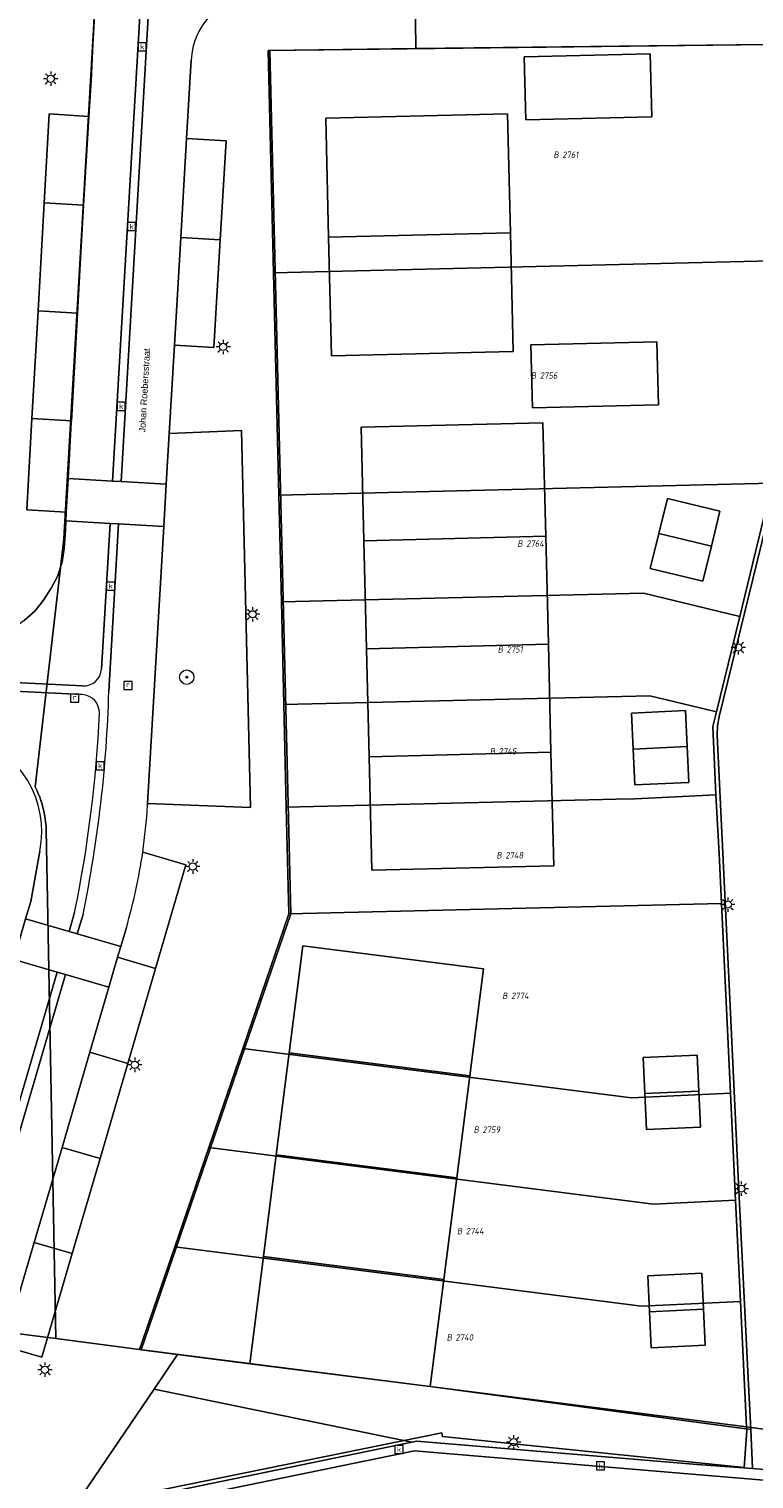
# Model space of a CAD drawing. Header units: metres. Extents: x 207466 to 209466, y 475780 to 477780.
# Tile 110 of 189: x 208414 to 208454, y 476604 to 476685. Entities that reach past the tile are written whole.
import ezdxf
from ezdxf.enums import TextEntityAlignment as Align

# ---------------------------------------------------------------- set-up
doc = ezdxf.new("R2010")
doc.units = ezdxf.units.M
doc.layers.get('0').update_dxf_attribs({"color": 253, "linetype": 'CONTINUOUS'})
for name, color, linetype, lineweight in [('B-RO-KL-ET_LS_OV_LICHTMAST-S', 253, 'CONTINUOUS', 0), ('B-RO-RI-GWA_RIOOLPUT-S', 253, 'CONTINUOUS', 0), ('B-RO-VH-ONVERHARD-GV', 253, 'CONTINUOUS', 0), ('B-RO-VH-VERHARDING_STRAATBAKSTEEN-GV', 253, 'CONTINUOUS', 0), ('B-WE-KG-GRENS_PERCEEL-GV', 150, 'CONTINUOUS', 18), ('B-WE-KG-GRENS_PERCEEL-S', 150, 'CONTINUOUS', 25), ('N-RO-KL-ET_LS_OV_LICHTMAST-S', 253, 'CONTINUOUS', 0), ('N-RO-OG-TERREIN_CULTUURSCHEIDING-GV', 253, 'CONTINUOUS', 0), ('N-RO-OG-TERREIN_ERF-GV', 253, 'CONTINUOUS', 0), ('N-RO-OG-TOPOGRAFIE-T18', 7, 'CONTINUOUS', 0), ('N-RO-RI-GWA_KOLK-S', 253, 'CONTINUOUS', 0), ('N-RO-VH-VERHARDING_STRAATBAKSTEEN-GV', 253, 'CONTINUOUS', 0)]:
    doc.layers.add(name, color=color, linetype=linetype, lineweight=lineweight)
for name, color, linetype, lineweight, true_color in [('N-RO-GR-BEPLANTING_CULTUUR_VASTE PLANTENVAK-GV', 7, 'CONTINUOUS', 0, 0x6d8a47), ('N-RO-GR-BOOM-S', 7, 'CONTINUOUS', 0, 0x6d8a47), ('N-RO-GR-GRAS-GV', 7, 'CONTINUOUS', 0, 0x6d8a47), ('N-RO-OG-BEBOUWING_LOODS-GV', 7, 'CONTINUOUS', 0, 0xa50000)]:
    doc.layers.add(name, color=color, linetype=linetype, lineweight=lineweight, true_color=true_color)
doc.styles.add('NLCS-ISO', font='NLCS-ISO.ttf')
doc.styles.add('NLCS-ISO-M200-T18', font='NLCS-ISO.ttf', dxfattribs={"height": 1.8})

# ---------------------------------------------------------------- blocks, each defined once
blk = doc.blocks.new('SKL-ET_OV_LICHTMAST-SO1')
at = {"color": 0, "linetype": 'ByBlock', "lineweight": -2}
blk.add_circle((0, 0), 1, dxfattribs=at)
for points in [[(-1.25, 0), (-2, 0)], [(-1.4142, 1.4142), (-0.8839, 0.8839)], [(0, 2), (0, 1.25)], [(0.8839, 0.8839), (1.4142, 1.4142)], [(2, 0), (1.25, 0)], [(-1.4142, -1.4142), (-0.8839, -0.8839)], [(0, -1.25), (0, -2)], [(0.8839, -0.8839), (1.4142, -1.4142)]]:
    blk.add_open_spline(points, degree=1, dxfattribs=at)
blk = doc.blocks.new('SRI-KOLK-SO1')
at = {"color": 0, "linetype": 'ByBlock', "lineweight": -2, "flags": 128}
blk.add_lwpolyline([(-1.125, -1.125), (1.125, -1.125), (1.125, 1.125), (-1.125, 1.125), (-1.125, -1.125)], dxfattribs=at)
at = {"color": 0, "linetype": 'ByBlock', "lineweight": -2, "insert": (0, 0), "char_height": 1.5, "attachment_point": 5, "line_spacing_factor": 0.8, "style": 'NLCS-ISO'}
blk.add_mtext('{\\C0;k}', dxfattribs=at)
blk = doc.blocks.new('SRI-PUT_INSPECTIEPUT_RIOOLPUT-SO1')
at = {"color": 0, "linetype": 'ByBlock', "lineweight": -2, "flags": 128}
blk.add_lwpolyline([(-1.125, -1.125), (1.125, -1.125), (1.125, 1.125), (-1.125, 1.125), (-1.125, -1.125)], dxfattribs=at)
at = {"color": 0, "linetype": 'ByBlock', "lineweight": -2, "insert": (0, 0.2828), "char_height": 1.5, "attachment_point": 5, "line_spacing_factor": 0.8, "style": 'NLCS-ISO'}
blk.add_mtext('{\\C0;r}', dxfattribs=at)
blk = doc.blocks.new('SGR-BOOM_01-SO1')
at = {"linetype": 'Continuous'}
h = blk.add_hatch(color=0, dxfattribs=at)
edge = h.paths.add_edge_path()
edge.add_arc((0, 0), 0.25, 0, 360)
at = {"color": 0, "linetype": 'ByBlock', "lineweight": -2}
for radius in [2, 0.25]:
    blk.add_circle((0, 0), radius, dxfattribs=at)
blk = doc.blocks.new('SKG-PERCEELNUMMER-SO')
at = {"style": 'NLCS-ISO', "oblique": 10, "flags": 1}
blk.add_attdef('GEMEENTECODE', text='', height=1.8, dxfattribs=at).set_placement((0, 2.55), align=Align.MIDDLE_CENTER)
at = {"style": 'NLCS-ISO', "oblique": 10}
blk.add_attdef('SECTIE', text='', height=1.8, dxfattribs=at).set_placement((-0.5, 0), align=Align.MIDDLE_RIGHT)
blk.add_attdef('PERCEELNUMMER', text='', height=1.8, dxfattribs=at).set_placement((0.5, 0), align=Align.MIDDLE_LEFT)

msp = doc.modelspace()

# ---------------------------------------------------------------- linework, layer by layer
at = {"layer": 'B-RO-VH-ONVERHARD-GV', "flags": 128}
msp.add_lwpolyline([(208418.187, 476602.643), (208434.802, 476606.064), (208435.078, 476606.121), (208450.642, 476604.829), (208452.947, 476604.653), (208453.713, 476604.592), (208453.611, 476606.759), (208453.477, 476609.619), (208452.925, 476620.434), (208452.417, 476631.465), (208451.882, 476642.617), (208451.752, 476645.328), (208451.77, 476645.85), (208451.851, 476646.366), (208454.933, 476658.904), (208457.666, 476670.027), (208460.913, 476683.267), (208460.869, 476683.757), (208459.71, 476689.154)], dxfattribs=at)
at = {"layer": 'B-RO-VH-VERHARDING_STRAATBAKSTEEN-GV', "flags": 128}
for points in [[(208413.288, 476651.687), (208413.865, 476652.214), (208414.353, 476652.824), (208414.774, 476653.481), (208415.151, 476654.182), (208415.389, 476654.951), (208415.502, 476655.685), (208415.573, 476656.713), (208415.592, 476657.231), (208415.608, 476657.68), (208415.609, 476657.706), (208413.421, 476657.832), (208413.709, 476662.904), (208414.05, 476668.894), (208414.391, 476674.884), (208414.672, 476679.828), (208416.872, 476679.69), (208416.99, 476681.68), (208417.09, 476683.707), (208417.443, 476689.688)], [(208414.391, 476674.884), (208416.581, 476674.758), (208416.872, 476679.69), (208414.672, 476679.828), (208414.391, 476674.884)], [(208414.05, 476668.894), (208416.235, 476668.768), (208416.389, 476671.504), (208416.581, 476674.758), (208414.391, 476674.884), (208414.05, 476668.894)], [(208413.709, 476662.904), (208415.899, 476662.777), (208416.235, 476668.768), (208414.05, 476668.894), (208413.709, 476662.904)], [(208415.609, 476657.706), (208415.716, 476659.578), (208415.895, 476662.714), (208415.899, 476662.777), (208413.709, 476662.904), (208413.421, 476657.832), (208415.609, 476657.706)], [(208454.933, 476658.904), (208451.851, 476646.366), (208451.77, 476645.85), (208451.752, 476645.328), (208451.882, 476642.617), (208452.417, 476631.465), (208452.925, 476620.434), (208453.477, 476609.619), (208453.611, 476606.759)], [(208453.611, 476606.759), (208453.713, 476604.592), (208455.982, 476604.411)], [(208418.279, 476602.197), (208418.289, 476602.148), (208434.956, 476605.583), (208450.573, 476604.259), (208455.888, 476603.822), (208458.207, 476603.675), (208458.212, 476604.171), (208458.166, 476604.176), (208456.214, 476604.283), (208455.982, 476604.411), (208453.713, 476604.592), (208452.947, 476604.653), (208450.642, 476604.829), (208435.078, 476606.121), (208434.802, 476606.064), (208418.187, 476602.643), (208418.279, 476602.197)], [(208455.888, 476603.822), (208450.573, 476604.259), (208434.956, 476605.583), (208418.289, 476602.148)]]:
    msp.add_lwpolyline(points, dxfattribs=at)
at = {"layer": 'B-WE-KG-GRENS_PERCEEL-GV'}
for points in [[(208406.898, 476612.852), (208415.036, 476611.812), (208414.504, 476640.082), (208414.492, 476640.287), (208414.472, 476640.492), (208414.445, 476640.696), (208414.411, 476640.899), (208414.371, 476641.101), (208414.323, 476641.301), (208414.269, 476641.5), (208414.207, 476641.697), (208414.14, 476641.891), (208414.065, 476642.083), (208413.984, 476642.272), (208413.896, 476642.458), (208415.48, 476656.236), (208415.612, 476658.483), (208417.132, 476684.502), (208417.543, 476692.089), (208417.019, 476695.589), (208414.27, 476712.872), (208412.799, 476722.124)], [(208417.543, 476692.089), (208417.132, 476684.502), (208415.612, 476658.483), (208415.48, 476656.236), (208413.896, 476642.458), (208413.984, 476642.272), (208414.065, 476642.083), (208414.14, 476641.891), (208414.207, 476641.697), (208414.269, 476641.5), (208414.323, 476641.301), (208414.371, 476641.101), (208414.411, 476640.899), (208414.445, 476640.696), (208414.472, 476640.492), (208414.492, 476640.287), (208414.504, 476640.082), (208415.036, 476611.812), (208419.686, 476611.218), (208421.64, 476616.919), (208423.527, 476622.425), (208425.414, 476627.93), (208427.974, 476635.401), (208427.831, 476641.328), (208427.693, 476647.027), (208427.555, 476652.725), (208427.412, 476658.663), (208427.113, 476670.996), (208426.815, 476683.35), (208460.759, 476683.752)], [(208454.807, 476659.326), (208453, 476651.909), (208451.71, 476646.615), (208451.513, 476645.806), (208451.675, 476642.011), (208451.851, 476638.729), (208451.984, 476635.971), (208452.489, 476625.445), (208452.774, 476619.497), (208453.043, 476613.882), (208453.376, 476606.914), (208453.492, 476606.899), (208473.61, 476604.23)], [(208571.913, 476590.239), (208574.646, 476605.173), (208564.393, 476605.442), (208563.013, 476605.716), (208562.344, 476605.849), (208557.975, 476606.705), (208557.791, 476605.605), (208539.718, 476605.15), (208496.481, 476604.707), (208473.61, 476604.23), (208453.492, 476606.899), (208453.376, 476606.914), (208453.386, 476606.714), (208453.255, 476604.661), (208436.495, 476606.386), (208436.455, 476606.582), (208420.093, 476603.251)]]:
    msp.add_lwpolyline(points, dxfattribs=at)
for points in [[(208426.815, 476683.35), (208427.113, 476670.996), (208457.832, 476671.739), (208460.759, 476683.752)], [(208457.832, 476671.739), (208427.113, 476670.996), (208427.412, 476658.663), (208454.807, 476659.326)], [(208427.412, 476658.663), (208427.555, 476652.725), (208447.656, 476653.211), (208453, 476651.909), (208454.807, 476659.326)], [(208427.555, 476652.725), (208427.693, 476647.027), (208448.005, 476647.518), (208451.71, 476646.615), (208453, 476651.909), (208447.656, 476653.211)], [(208451.71, 476646.615), (208448.005, 476647.518), (208427.693, 476647.027), (208427.831, 476641.328), (208446.136, 476641.771), (208447.201, 476641.797), (208451.675, 476642.011), (208451.513, 476645.806)], [(208427.831, 476641.328), (208427.974, 476635.401), (208451.984, 476635.971), (208451.851, 476638.729), (208451.675, 476642.011), (208447.201, 476641.797), (208446.136, 476641.771)], [(208427.974, 476635.401), (208425.414, 476627.93), (208446.995, 476625.182), (208452.489, 476625.445), (208451.984, 476635.971)], [(208425.414, 476627.93), (208423.527, 476622.425), (208448.223, 476619.279), (208452.774, 476619.497), (208452.489, 476625.445), (208446.995, 476625.182)], [(208452.774, 476619.497), (208448.223, 476619.279), (208423.527, 476622.425), (208421.64, 476616.919), (208447.549, 476613.619), (208453.043, 476613.882)], [(208419.686, 476611.218), (208453.376, 476606.914), (208453.043, 476613.882), (208447.549, 476613.619), (208421.64, 476616.919)], [(208406.811, 476612.56), (208402.562, 476598.284), (208417.785, 476596.339), (208421.652, 476595.845), (208421.087, 476598.351), (208420.132, 476603.055), (208420.093, 476603.251), (208436.455, 476606.582), (208436.495, 476606.386), (208453.255, 476604.661), (208453.386, 476606.714), (208453.376, 476606.914), (208419.686, 476611.218), (208415.036, 476611.812), (208406.898, 476612.852)]]:
    msp.add_lwpolyline(points, close=True, dxfattribs=at)
at = {"layer": 'N-RO-GR-BEPLANTING_CULTUUR_VASTE PLANTENVAK-GV', "flags": 128}
for points in [[(208434.984, 476686.555), (208435.021, 476683.451), (208460.869, 476683.757), (208459.71, 476689.154), (208434.984, 476686.555)], [(208418.187, 476602.643), (208434.802, 476606.064), (208420.487, 476609.008), (208415.865, 476602.186), (208418.187, 476602.643)]]:
    msp.add_lwpolyline(points, dxfattribs=at)
at = {"layer": 'N-RO-GR-GRAS-GV', "flags": 128}
msp.add_lwpolyline([(208398.231, 476583.378), (208412.7, 476632.87), (208413.359, 476635.125), (208413.64, 476636.085), (208414.149, 476638.876)], dxfattribs=at)
at = {"layer": 'N-RO-GR-GRAS-GV'}
msp.add_arc((208408.744, 476639.966), 5.514, 348.60146, 73.84449, dxfattribs=at)
at = {"layer": 'N-RO-OG-BEBOUWING_LOODS-GV', "flags": 128}
for points in [[(208441.037, 476682.999), (208441.122, 476679.5), (208448.12, 476679.67), (208448.035, 476683.169), (208441.037, 476682.999)], [(208430.176, 476672.984), (208440.273, 476673.228), (208440.114, 476679.826), (208430.017, 476679.582), (208430.176, 476672.984)], [(208440.273, 476673.228), (208430.176, 476672.984), (208430.336, 476666.386), (208440.433, 476666.63), (208440.273, 476673.228)], [(208448.406, 476667.173), (208441.408, 476667.004), (208441.493, 476663.505), (208448.491, 476663.674), (208448.406, 476667.173)], [(208432.134, 476656.126), (208442.231, 476656.371), (208442.078, 476662.669), (208431.981, 476662.424), (208432.134, 476656.126)], [(208451.898, 476657.767), (208448.984, 476658.477), (208448.51, 476656.534), (208451.425, 476655.823), (208451.898, 476657.767)], [(208442.231, 476656.371), (208432.134, 476656.126), (208432.279, 476650.128), (208442.376, 476650.372), (208442.231, 476656.371)], [(208451.425, 476655.823), (208448.51, 476656.534), (208448.037, 476654.59), (208450.951, 476653.88), (208451.425, 476655.823)], [(208442.376, 476650.372), (208432.279, 476650.128), (208432.424, 476644.13), (208442.521, 476644.374), (208442.376, 476650.372)], [(208449.989, 476646.699), (208446.992, 476646.555), (208447.088, 476644.557), (208450.085, 476644.701), (208449.989, 476646.699)], [(208442.521, 476644.374), (208432.424, 476644.13), (208432.576, 476637.832), (208442.673, 476638.076), (208442.521, 476644.374)], [(208450.085, 476644.701), (208447.088, 476644.557), (208447.184, 476642.56), (208450.18, 476642.703), (208450.085, 476644.701)], [(208427.996, 476627.681), (208438.015, 476626.405), (208438.773, 476632.357), (208428.754, 476633.633), (208427.996, 476627.681)], [(208438.015, 476626.405), (208427.996, 476627.681), (208427.276, 476622.027), (208437.295, 476620.75), (208438.015, 476626.405)], [(208450.634, 476627.561), (208447.637, 476627.417), (208447.733, 476625.42), (208450.729, 476625.563), (208450.634, 476627.561)], [(208450.729, 476625.563), (208447.733, 476625.42), (208447.829, 476623.422), (208450.825, 476623.565), (208450.729, 476625.563)], [(208437.295, 476620.75), (208427.276, 476622.027), (208426.556, 476616.372), (208436.575, 476615.096), (208437.295, 476620.75)], [(208436.575, 476615.096), (208426.556, 476616.372), (208425.798, 476610.421), (208435.817, 476609.146), (208436.575, 476615.096)], [(208450.888, 476615.446), (208447.891, 476615.302), (208447.987, 476613.305), (208450.984, 476613.448), (208450.888, 476615.446)], [(208450.984, 476613.448), (208447.987, 476613.305), (208448.083, 476611.307), (208451.079, 476611.45), (208450.984, 476613.448)]]:
    msp.add_lwpolyline(points, dxfattribs=at)
at = {"layer": 'N-RO-OG-TERREIN_CULTUURSCHEIDING-GV', "flags": 128}
msp.add_lwpolyline([(208421.331, 476662.082), (208421.166, 476659.26), (208421.029, 476656.914), (208420.13, 476641.523), (208425.841, 476641.317), (208425.335, 476662.239), (208421.331, 476662.082)], dxfattribs=at)
at = {"layer": 'N-RO-OG-TERREIN_ERF-GV', "flags": 128}
for points in [[(208460.869, 476683.757), (208435.021, 476683.451), (208426.925, 476683.355), (208428.084, 476635.406), (208419.783, 476611.186), (208421.79, 476610.931)], [(208441.037, 476682.999), (208448.035, 476683.169), (208448.12, 476679.67), (208441.122, 476679.5), (208441.037, 476682.999)], [(208430.176, 476672.984), (208430.017, 476679.582), (208440.114, 476679.826), (208440.273, 476673.228), (208440.433, 476666.63), (208430.336, 476666.386), (208430.176, 476672.984)], [(208448.406, 476667.173), (208448.491, 476663.674), (208441.493, 476663.505), (208441.408, 476667.004), (208448.406, 476667.173)], [(208432.134, 476656.126), (208431.981, 476662.424), (208442.078, 476662.669), (208442.231, 476656.371), (208442.376, 476650.372), (208442.521, 476644.374), (208442.673, 476638.076), (208432.576, 476637.832), (208432.424, 476644.13), (208432.279, 476650.128), (208432.134, 476656.126)], [(208421.79, 476610.931), (208425.798, 476610.421), (208426.556, 476616.372), (208427.276, 476622.027), (208427.996, 476627.681), (208428.754, 476633.633), (208438.773, 476632.357), (208438.015, 476626.405), (208437.295, 476620.75), (208436.575, 476615.096), (208435.817, 476609.146), (208453.611, 476606.759), (208453.477, 476609.619), (208452.925, 476620.434), (208452.417, 476631.465), (208451.882, 476642.617), (208451.752, 476645.328), (208451.77, 476645.85), (208451.851, 476646.366), (208454.933, 476658.904)], [(208451.425, 476655.823), (208450.951, 476653.88), (208448.037, 476654.59), (208448.51, 476656.534), (208448.984, 476658.477), (208451.898, 476657.767), (208451.425, 476655.823)], [(208447.088, 476644.557), (208446.992, 476646.555), (208449.989, 476646.699), (208450.085, 476644.701), (208450.18, 476642.703), (208447.184, 476642.56), (208447.088, 476644.557)], [(208447.733, 476625.42), (208447.637, 476627.417), (208450.634, 476627.561), (208450.729, 476625.563), (208450.825, 476623.565), (208447.829, 476623.422), (208447.733, 476625.42)], [(208447.987, 476613.305), (208447.891, 476615.302), (208450.888, 476615.446), (208450.984, 476613.448), (208451.079, 476611.45), (208448.083, 476611.307), (208447.987, 476613.305)]]:
    msp.add_lwpolyline(points, dxfattribs=at)
at = {"layer": 'N-RO-VH-VERHARDING_STRAATBAKSTEEN-GV', "flags": 128}
for points in [[(208412.771, 476738.281), (208419.952, 476693.128), (208420.043, 476691.295), (208418.181, 476659.434), (208418.661, 476659.406), (208420.522, 476691.267)], [(208417.443, 476689.688), (208417.09, 476683.707), (208416.99, 476681.68), (208416.872, 476679.69), (208416.581, 476674.758), (208416.389, 476671.504), (208416.235, 476668.768), (208415.899, 476662.777), (208415.895, 476662.714), (208415.716, 476659.578), (208418.181, 476659.434), (208420.043, 476691.295)], [(208420.522, 476691.267), (208418.661, 476659.406)], [(208435.021, 476683.451), (208434.984, 476686.555), (208434.852, 476687.627), (208426.046, 476686.541)], [(208415.404, 476601.612), (208415.871, 476601.707), (208415.778, 476602.168), (208415.865, 476602.186), (208420.487, 476609.008), (208421.79, 476610.931), (208419.783, 476611.186), (208428.084, 476635.406), (208426.925, 476683.355), (208435.021, 476683.451)], [(208418.661, 476659.406), (208421.166, 476659.26), (208421.331, 476662.082), (208421.617, 476666.977), (208421.967, 476672.967), (208422.288, 476678.457), (208422.542, 476682.805)], [(208422.542, 476682.805), (208422.288, 476678.457), (208424.484, 476678.329), (208424.164, 476672.838), (208423.814, 476666.849), (208421.617, 476666.977), (208421.331, 476662.082), (208425.335, 476662.239), (208425.841, 476641.317), (208420.13, 476641.523), (208420.124, 476641.43)], [(208424.484, 476678.329), (208422.288, 476678.457), (208421.967, 476672.967), (208424.164, 476672.838), (208424.484, 476678.329)], [(208424.164, 476672.838), (208421.967, 476672.967), (208421.617, 476666.977), (208423.814, 476666.849), (208424.164, 476672.838)], [(208415.592, 476657.231), (208418.044, 476657.088), (208418.523, 476657.06), (208421.029, 476656.914), (208421.166, 476659.26), (208418.661, 476659.406), (208418.181, 476659.434), (208415.716, 476659.578), (208415.609, 476657.706), (208415.608, 476657.68), (208415.592, 476657.231)], [(208417.572, 476649), (208418.044, 476657.088), (208415.592, 476657.231), (208415.573, 476656.713), (208415.502, 476655.685), (208415.389, 476654.951), (208415.151, 476654.182), (208414.774, 476653.481), (208414.353, 476652.824), (208413.865, 476652.214), (208413.288, 476651.687), (208412.63, 476651.214), (208411.969, 476650.855), (208411.868, 476650.82), (208411.167, 476650.582), (208410.643, 476650.474), (208410.495, 476648.365)], [(208417.98, 476647.751), (208418.523, 476657.06), (208418.044, 476657.088), (208417.572, 476649)], [(208421.029, 476656.914), (208418.523, 476657.06), (208417.98, 476647.751)], [(208420.124, 476641.43), (208420.13, 476641.523), (208421.029, 476656.914)], [(208416.523, 476648.06), (208410.495, 476648.365), (208410.462, 476647.886), (208416.506, 476647.58)], [(208410.495, 476648.365), (208416.523, 476648.06)], [(208416.506, 476647.58), (208410.462, 476647.886), (208410.278, 476645.262)], [(208419.861, 476638.836), (208422.261, 476638.134), (208420.578, 476632.375), (208419.035, 476627.096), (208417.491, 476621.817), (208415.948, 476616.538), (208414.264, 476610.779), (208412.153, 476611.397), (208410.766, 476606.654)], [(208414.149, 476638.876), (208413.64, 476636.085), (208413.359, 476635.125), (208415.769, 476634.421), (208416.078, 476635.481)], [(208422.261, 476638.134), (208419.861, 476638.836)], [(208418.951, 476634.651), (208418.638, 476633.582), (208418.466, 476632.993), (208420.578, 476632.375), (208422.261, 476638.134)], [(208416.078, 476635.481), (208415.769, 476634.421), (208416.229, 476634.286), (208416.545, 476635.365)], [(208416.545, 476635.365), (208416.229, 476634.286), (208418.638, 476633.582), (208418.951, 476634.651)], [(208418.638, 476633.582), (208416.229, 476634.286), (208415.769, 476634.421), (208413.359, 476635.125), (208412.7, 476632.87), (208415.109, 476632.165), (208415.57, 476632.031), (208417.979, 476631.326), (208418.466, 476632.993), (208418.638, 476633.582)], [(208415.109, 476632.165), (208412.7, 476632.87), (208398.231, 476583.378)], [(208420.578, 476632.375), (208418.466, 476632.993), (208417.979, 476631.326), (208416.923, 476627.714), (208419.035, 476627.096), (208420.578, 476632.375)], [(208400.651, 476582.711), (208415.109, 476632.165)], [(208415.57, 476632.031), (208415.109, 476632.165), (208400.651, 476582.711)], [(208410.766, 476606.654), (208412.153, 476611.397), (208413.836, 476617.156), (208415.38, 476622.435), (208416.923, 476627.714), (208417.979, 476631.326), (208415.57, 476632.031), (208401.114, 476582.584)], [(208401.114, 476582.584), (208415.57, 476632.031)], [(208419.035, 476627.096), (208416.923, 476627.714), (208415.38, 476622.435), (208417.491, 476621.817), (208419.035, 476627.096)], [(208417.491, 476621.817), (208415.38, 476622.435), (208413.836, 476617.156), (208415.948, 476616.538), (208417.491, 476621.817)], [(208415.948, 476616.538), (208413.836, 476617.156), (208412.153, 476611.397), (208414.264, 476610.779), (208415.948, 476616.538)], [(208420.487, 476609.008), (208434.802, 476606.064), (208435.078, 476606.121), (208450.642, 476604.829), (208452.947, 476604.653), (208453.713, 476604.592), (208453.611, 476606.759), (208435.817, 476609.146), (208425.798, 476610.421), (208421.79, 476610.931), (208420.487, 476609.008)]]:
    msp.add_lwpolyline(points, dxfattribs=at)
at = {"layer": 'N-RO-VH-VERHARDING_STRAATBAKSTEEN-GV'}
for centre, radius, start, end in [((208426.534, 476682.572), 3.999, 97.0146, 176.65614), ((208426.534, 476682.572), 3.999, 97.0146, 176.65614), ((208416.574, 476649.059), 1, 267.09952, 356.62698), ((208416.574, 476649.059), 1, 267.09952, 356.62698), ((208416.456, 476646.581), 1, 357.3995, 87.14242), ((208416.456, 476646.581), 1, 357.3995, 87.14242), ((208346.54, 476649.752), 71.468, 348.3869, 358.39584), ((208346.54, 476649.752), 71.468, 348.3869, 358.39584), ((208346.729, 476649.732), 70.798, 348.38729, 357.41244), ((208346.729, 476649.732), 70.798, 348.38729, 357.41244), ((208408.744, 476639.966), 5.514, 348.60146, 73.84449), ((208390.529, 476643.12), 29.643, 351.69008, 356.7313), ((208390.529, 476643.12), 29.643, 351.69008, 356.7313), ((208389.804, 476643.18), 30.369, 343.68898, 351.77579), ((208389.804, 476643.18), 30.369, 343.68898, 351.77579), ((208414.605, 476605.532), 4, 163.70328, 281.51695), ((208414.605, 476605.532), 4, 163.70328, 281.51695)]:
    msp.add_arc(centre, radius, start, end, dxfattribs=at)

# ---------------------------------------------------------------- block references
at = {"layer": 'B-RO-KL-ET_LS_OV_LICHTMAST-S', "xscale": 0.2, "yscale": 0.2, "zscale": 0.2}
for p in [(208414.753, 476681.779), (208452.923, 476650.199), (208452.335, 476635.917), (208453.083, 476620.141), (208440.448, 476606.058)]:
    msp.add_blockref('SKL-ET_OV_LICHTMAST-SO1', p, dxfattribs=at)
at = {"layer": 'B-RO-RI-GWA_RIOOLPUT-S', "xscale": 0.2, "yscale": 0.2, "zscale": 0.2}
for p in [(208419.044, 476648.087), (208416.082, 476647.377)]:
    msp.add_blockref('SRI-PUT_INSPECTIEPUT_RIOOLPUT-SO1', p, dxfattribs=at)
at = {"layer": 'B-WE-KG-GRENS_PERCEEL-S', "xscale": 0.2, "yscale": 0.2, "zscale": 0.2}
for p, values in [((208443.053, 476677.56), {'PERCEELNUMMER': '2761', 'SECTIE': 'B'}), ((208441.804, 476665.299), {'PERCEELNUMMER': '2756', 'SECTIE': 'B'}), ((208441.05, 476655.965), {'PERCEELNUMMER': '2764', 'SECTIE': 'B'}), ((208439.962, 476650.091), {'PERCEELNUMMER': '2751', 'SECTIE': 'B'}), ((208439.523, 476644.436), {'PERCEELNUMMER': '2745', 'SECTIE': 'B'}), ((208439.89, 476638.654), {'PERCEELNUMMER': '2748', 'SECTIE': 'B'}), ((208440.21, 476630.851), {'PERCEELNUMMER': '2774', 'SECTIE': 'B'}), ((208438.623, 476623.42), {'PERCEELNUMMER': '2759', 'SECTIE': 'B'}), ((208437.698, 476617.785), {'PERCEELNUMMER': '2744', 'SECTIE': 'B'}), ((208437.127, 476611.884), {'PERCEELNUMMER': '2740', 'SECTIE': 'B'})]:
    msp.add_blockref('SKG-PERCEELNUMMER-SO', p, dxfattribs=at).add_auto_attribs(values)
at = {"layer": 'N-RO-GR-BOOM-S', "xscale": 0.2, "yscale": 0.2, "zscale": 0.2}
msp.add_blockref('SGR-BOOM_01-SO1', (208422.306, 476648.547), dxfattribs=at)
at = {"layer": 'N-RO-KL-ET_LS_OV_LICHTMAST-S', "xscale": 0.2, "yscale": 0.2, "zscale": 0.2}
for p in [(208424.328, 476666.888), (208425.957, 476652.038), (208422.639, 476638.034), (208419.419, 476627.017), (208414.43, 476610.085)]:
    msp.add_blockref('SKL-ET_OV_LICHTMAST-SO1', p, dxfattribs=at)
at = {"layer": 'N-RO-RI-GWA_KOLK-S', "xscale": 0.2, "yscale": 0.2, "zscale": 0.2}
for p in [(208419.831, 476683.556), (208419.239, 476673.573), (208418.665, 476663.59), (208418.081, 476653.607), (208417.498, 476643.624), (208434.088, 476605.656), (208445.277, 476604.743)]:
    msp.add_blockref('SRI-KOLK-SO1', p, dxfattribs=at)

# ---------------------------------------------------------------- texts
at = {"layer": 'N-RO-OG-TOPOGRAFIE-T18', "insert": (208419.959, 476664.471), "char_height": 0.36, "attachment_point": 5, "rotation": 86.7, "line_spacing_factor": 0.8, "style": 'NLCS-ISO-M200-T18'}
msp.add_mtext('{\\fArial|b0|i0|c0|p34;\\C256;Johan Roebersstraat}', dxfattribs=at)

doc.saveas('drawing.dxf')
